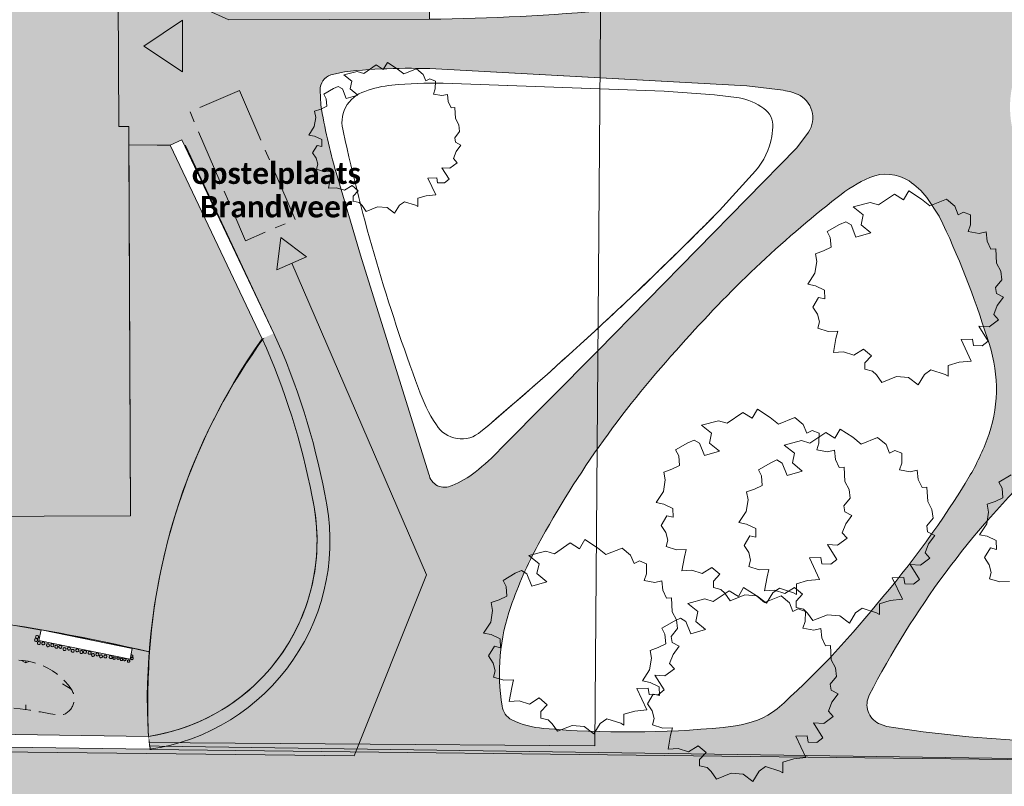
# Model space of a CAD drawing. Header units: millimetres. Extents: x 10 to 777, y -8 to 410.
# Tile 28 of 55: x 245 to 336, y 166 to 237. Entities that reach past the tile are written whole.
import ezdxf
from ezdxf.xclip import XClip

# ---------------------------------------------------------------- set-up
doc = ezdxf.new("R2010")
doc.units = ezdxf.units.MM
doc.header["$MEASUREMENT"] = 0
doc.header["$XCLIPFRAME"] = 0
for name, pattern in [('B0202', [8, 5, -1, 1, -1]), ('B0701', [2.3412, 1.56, -0.7812]), ('Wipeout_Contour', [1000, 0, -1000])]:
    doc.linetypes.add(name, pattern=pattern)
for name, color, linetype in [('90 Bomen', 7, 'Continuous'), ('90 Terrein omgeving', 7, 'Continuous'), ('90 Terrein omgeving Afdek-arcering', 7, 'Continuous'), ('90 Terrein perceel', 7, 'Continuous'), ('90 Terrein perceel 2D arcering', 7, 'Continuous'), ('90 Terrein perceel Afdek-arcering', 7, 'Continuous')]:
    doc.layers.add(name, color=color, linetype=linetype)
doc.styles.add('GENERATED_STYLE_3', font='calibri.ttf')
doc.styles.add('GENERATED_STYLE_4', font='txt')

# ---------------------------------------------------------------- blocks, each defined once
blk = doc.blocks.new('*X3')
at = {"layer": '90 Terrein omgeving Afdek-arcering', "linetype": 'Continuous', "lineweight": 0, "true_color": 0x99a3a6}
blk.add_hatch(color=253, dxfattribs=at).paths.add_polyline_path([(65.553, 172.666), (65.453, 165.666), (188.059, 163.902), (253.074, 12.916), (260.456, 12.916), (244.691, 49.778), (196.024, 163.588), (383.251, 160.894), (383.251, 168.095), (380.321, 168.137), (383.251, 382.475), (383.251, 406.415), (376.918, 406.415), (375.254, 291.584), (373.322, 168.238), (193.267, 170.828), (149.658, 272.008), (92.173, 406.415), (85.21, 406.415), (146.568, 262.944), (185.607, 170.938)])
blk = doc.blocks.new('*X5')
at = {"layer": '90 Terrein omgeving Afdek-arcering', "linetype": 'Continuous', "lineweight": 0, "true_color": 0x99a3a6}
h = blk.add_hatch(color=253, dxfattribs=at)
h.paths.add_polyline_path([(256.582, 170.81, 0.01648), (256.756, 169.589), (373.322, 168.238), (373.893, 212.762), (374.725, 265.789, -0.012381), (365.872, 260.563, -0.021663), (339.709, 247.54), (334.039, 245.254), (331.801, 244.369), (324.847, 241.997, -0.042873), (316.221, 240.485, -0.042973), (282.627, 237.293), (264.051, 237.219), (259.643, 239.235), (253.791, 239.212), (253.839, 227.344), (254.767, 227.347), (254.774, 225.644), (258.606, 225.609), (267.125, 207.666, -0.059855), (271.751, 193.022, -0.437242)])
h.paths.add_polyline_path([(272.566, 229.34), (272.494, 230.712, -0.333275), (273.488, 232.124), (274.745, 232.428, -0.038442), (283.782, 232.666), (312.036, 231.128), (315.424, 230.703, -0.070797), (316.978, 230.225, -0.462241), (317.599, 226.6), (316.654, 225.35), (298.246, 206.563), (289.219, 197.451, -0.03413), (286.881, 195.308, -0.072384), (284.72, 194.071, -0.508527), (282.579, 195.118), (276.24, 215.428), (273.975, 223.082, -0.030058)], flags=0)
h.paths.add_polyline_path([(336.926, 226.169, -0.172097), (337.021, 232.391, -0.097775), (340.803, 236.582, -0.040943), (363.158, 250.304, -0.04033), (365.985, 251.641, -0.121554), (369.373, 251.707, -0.328675), (372.029, 248.252, -0.017494), (372.418, 228.172), (372.172, 213.976), (371.021, 190.276), (369.687, 179.289), (369.353, 178.47, -0.453813), (366.26, 177.388, -0.120224), (362.898, 179.754, -0.034375), (357.554, 186.495, -0.070116)], flags=0)
h.paths.add_polyline_path([(289.356, 173.625, -0.125484), (290.175, 182.864, -0.039385), (292.7, 188.585, -0.061704), (305.962, 207.098, -0.046161), (320.424, 220.774, -0.06545), (323.448, 222.625, -0.247772), (327.084, 222.296, -0.075807), (328.724, 220.767), (329.885, 219.027, -0.036244), (334.336, 207.684, -0.171074), (334.498, 198.854, -0.047223), (332.752, 195.044, -0.043039), (324.052, 183.033, -0.041864), (314.87, 173.37, -0.126724), (310.987, 171.777), (309.858, 171.639, -0.044644), (293.211, 171.544, -0.087631), (290.251, 172.344, -0.23975)], flags=0)
h.paths.add_polyline_path([(339.227, 195.974, -0.348721), (343.413, 196.582, -0.082607), (349.046, 191.221, -0.05082), (354.32, 182.605, -0.141118), (355.496, 174.814), (354.783, 172.077, -0.262438), (352.133, 170.603, -0.057857), (325.017, 171.724), (324.259, 172.003, -0.419175), (323.391, 174.618, -0.082494)], flags=0)
blk = doc.blocks.new('*X11')
at = {"layer": '90 Terrein perceel Afdek-arcering', "linetype": 'Continuous', "lineweight": 0, "true_color": 0x99a3a6}
blk.add_hatch(color=253, dxfattribs=at).paths.add_polyline_path([(194.42, 197.112, 0.02433), (195.73, 201.38, -0.239402), (185.474, 212.101, -0.050243), (183.07, 225.454, 0.08874), (180.59, 223.506, 0.168829), (176.996, 210.119), (177.297, 209.418), (178.413, 209.896), (194.76, 171.72), (256.582, 170.81, -0.027793), (256.697, 178.639, 0.046045), (222.623, 183.314, 0.196244), (209.977, 177.05, -0.602089), (193.175, 184.227, -0.162404)])
blk = doc.blocks.new('*X21')
at = {"layer": '90 Terrein perceel Afdek-arcering', "linetype": 'Continuous', "lineweight": 0, "true_color": 0x99a3a6}
blk.add_hatch(color=253, dxfattribs=at).paths.add_polyline_path([(194.42, 197.112, 0.162404), (193.175, 184.227, 0.602089), (209.977, 177.05, -0.196244), (222.623, 183.314, -0.04536), (256.697, 178.639, -0.146558), (267.972, 208.685), (260.021, 225.596), (254.774, 225.644), (254.911, 191.252), (198.916, 191.027), (198.772, 226.899), (194.914, 226.852, -0.166472)])
blk = doc.blocks.new('*X35')
at = {"layer": '90 Terrein perceel Afdek-arcering', "linetype": 'Continuous', "lineweight": 0, "true_color": 0x99a3a6}
blk.add_hatch(color=253, dxfattribs=at).paths.add_polyline_path([(256.582, 170.81, 0.160309), (266.818, 175.947, 0.258793), (271.751, 193.022, 0.059855), (267.125, 207.666, 0.170554)])
blk = doc.blocks.new('Drawing_2_1', base_point=(195.726, 190.6))
at = {"layer": '90 Terrein perceel 2D arcering', "linetype": 'Continuous', "lineweight": 0, "true_color": 0x000000}
blk.add_hatch(color=18, dxfattribs=at).paths.add_polyline_path([(259.757, 237.202), (256.157, 234.802), (259.757, 232.402)])
at = {"layer": '90 Terrein perceel 2D arcering', "linetype": 'Continuous', "lineweight": 0, "true_color": 0x7ea80b}
blk.add_hatch(color=64, dxfattribs=at).paths.add_polyline_path([(254.915, 225.643), (254.937, 225.338), (258.606, 225.609), (258.584, 225.913)])
at = {"layer": '90 Terrein perceel Afdek-arcering', "linetype": 'Continuous', "lineweight": 0, "true_color": 0xb1e60e}
h = blk.add_hatch(dxfattribs=at)
h.set_pattern_fill('810_Gras_0001', color=60, style=0, pattern_type=2)
h.set_pattern_definition([(90, (195.726, 190.6), (-9, 0), [1.29904, -3.8971]), (90, (200.226, 193.198), (-9, 0), [1.299, -3.8971]), (30, (195.726, 190.6), (-4.5, 7.7942), [1.29904, -3.8971]), (30, (195.726, 195.796), (-4.5, 7.7942), [1.29904, -3.8971]), (150, (195.726, 190.6), (4.5, 7.7942), [1.29904, -3.8971]), (150, (195.726, 195.796), (4.5, 7.7942), [1.29904, -3.8971])])
h.paths.add_polyline_path([(225.083, 178.483, 0.252366), (221.558, 176.519, 0.534593), (223.913, 173.023), (233.279, 173.977, -0.055395), (248.443, 172.737, 0.516901), (249.463, 175.15, 0.327473), (242.503, 177.611, -0.363237), (236.246, 179.112, 0.366606), (231.895, 180.297, -0.088983)])
at = {"layer": '90 Bomen', "color": 1, "linetype": 'Continuous', "lineweight": 0}
for p, q in [((276.546, 232.273), (277.686, 233.055)), ((277.686, 233.055), (278.349, 232.638)), ((278.349, 232.638), (278.732, 233.294)), ((278.732, 233.294), (279.641, 232.701)), ((279.641, 232.701), (280.243, 232.213)), ((274.703, 232.146), (275.934, 232.46)), ((275.435, 231.559), (274.703, 232.146)), ((275.934, 232.46), (276.546, 232.273)), ((280.243, 232.213), (281.429, 232.681)), ((281.429, 232.681), (282.041, 232.179)), ((282.041, 232.179), (282.286, 231.565)), ((273.723, 230.867), (274.174, 231.066)), ((274.174, 231.066), (274.557, 230.829)), ((275.288, 230.849), (275.435, 231.559)), ((282.286, 231.565), (282.671, 231.76)), ((282.671, 231.76), (283.178, 231.559)), ((283.178, 231.559), (283.172, 230.832)), ((272.839, 230.356), (273.723, 230.867)), ((273.061, 229.92), (272.839, 230.356)), ((274.557, 230.829), (274.913, 229.943)), ((274.913, 229.943), (275.992, 230.259)), ((275.992, 230.259), (275.288, 230.849)), ((283.172, 230.832), (283.007, 230.355)), ((283.007, 230.355), (283.783, 230.212)), ((283.783, 230.212), (284.289, 230.326)), ((284.289, 230.326), (284.356, 229.656)), ((272.567, 228.952), (273.112, 229.225)), ((273.112, 229.225), (273.061, 229.92)), ((284.356, 229.656), (284.632, 229.078)), ((284.632, 229.078), (284.983, 229.099)), ((284.983, 229.099), (285.038, 228.077)), ((271.954, 227.344), (272.092, 228.185)), ((271.985, 228.757), (272.567, 228.952)), ((272.092, 228.185), (271.985, 228.757)), ((271.435, 226.557), (271.954, 227.344)), ((285.038, 228.077), (285.347, 227.501)), ((285.347, 227.501), (285.426, 226.874)), ((271.987, 226.448), (271.435, 226.557)), ((272.642, 226.13), (271.987, 226.448)), ((285.426, 226.874), (284.969, 226.309)), ((271.802, 224.904), (272.216, 225.6)), ((272.216, 225.6), (272.656, 225.499)), ((272.656, 225.499), (272.642, 226.13)), ((284.969, 226.309), (285.034, 225.881)), ((285.034, 225.881), (285.547, 225.62)), ((285.547, 225.62), (285.098, 225.021)), ((272.138, 224.397), (271.802, 224.904)), ((285.098, 225.021), (284.846, 224.37)), ((272.279, 223.842), (272.138, 224.397)), ((272.154, 223.379), (272.279, 223.842)), ((285.195, 223.988), (284.513, 223.481)), ((284.846, 224.37), (285.195, 223.988)), ((272.895, 223.156), (272.154, 223.379)), ((273.592, 223.174), (272.895, 223.156)), ((273.466, 222.632), (273.592, 223.174)), ((284.513, 223.481), (283.778, 223.526)), ((283.778, 223.526), (284.447, 222.452)), ((273.28, 221.634), (273.466, 222.632)), ((275.451, 221.881), (274.752, 221.43)), ((276.019, 221.39), (275.451, 221.881)), ((283.314, 222.594), (282.485, 222.566)), ((282.485, 222.566), (283.216, 221.02)), ((283.381, 222.133), (283.314, 222.594)), ((284.015, 222.114), (283.381, 222.133)), ((284.447, 222.452), (284.015, 222.114)), ((274.002, 221.674), (273.28, 221.634)), ((274.752, 221.43), (274.002, 221.674)), ((275.557, 220.891), (276.019, 221.39)), ((275.558, 220.425), (275.557, 220.891)), ((282.34, 220.926), (281.558, 220.702)), ((283.216, 221.02), (282.34, 220.926)), ((324.261, 220.074), (325.726, 221.08)), ((325.726, 221.08), (326.578, 220.544)), ((326.578, 220.544), (327.072, 221.387)), ((327.072, 221.387), (328.24, 220.624)), ((276.1, 220.299), (275.558, 220.425)), ((276.386, 220.021), (276.1, 220.299)), ((276.768, 219.48), (276.386, 220.021)), ((279.844, 220.043), (279.399, 219.3)), ((280.318, 220.377), (279.844, 220.043)), ((281.34, 220.054), (280.318, 220.377)), ((281.561, 219.926), (281.34, 220.054)), ((281.558, 220.702), (281.561, 219.926)), ((321.891, 219.911), (323.474, 220.315)), ((323.474, 220.315), (324.261, 220.074)), ((328.24, 220.624), (329.014, 219.997)), ((329.014, 219.997), (330.538, 220.598)), ((330.538, 220.598), (331.326, 219.954)), ((331.326, 219.954), (331.641, 219.165)), ((277.826, 219.894), (276.768, 219.48)), ((278.696, 219.825), (277.826, 219.894)), ((279.399, 219.3), (278.696, 219.825)), ((322.832, 219.156), (321.891, 219.911)), ((322.643, 218.244), (322.832, 219.156)), ((331.641, 219.165), (332.136, 219.415)), ((332.136, 219.415), (332.788, 219.156)), ((332.788, 219.156), (332.78, 218.222)), ((319.495, 217.609), (320.631, 218.266)), ((320.631, 218.266), (321.211, 218.523)), ((321.211, 218.523), (321.704, 218.217)), ((321.704, 218.217), (322.161, 217.079)), ((323.549, 217.485), (322.643, 218.244)), ((332.78, 218.222), (332.568, 217.608)), ((319.78, 217.049), (319.495, 217.609)), ((322.161, 217.079), (323.549, 217.485)), ((332.568, 217.608), (333.565, 217.425)), ((333.565, 217.425), (334.217, 217.571)), ((334.217, 217.571), (334.303, 216.71)), ((319.846, 216.156), (319.78, 217.049)), ((334.303, 216.71), (334.657, 215.966)), ((318.396, 215.554), (319.145, 215.805)), ((318.534, 214.819), (318.396, 215.554)), ((319.145, 215.805), (319.846, 216.156)), ((334.657, 215.966), (335.109, 215.993)), ((335.109, 215.993), (335.179, 214.679)), ((318.357, 213.736), (318.534, 214.819)), ((335.179, 214.679), (335.576, 213.938)), ((317.689, 212.725), (318.357, 213.736)), ((335.576, 213.938), (335.678, 213.133)), ((318.399, 212.585), (317.689, 212.725)), ((335.678, 213.133), (335.091, 212.406)), ((319.242, 212.177), (318.399, 212.585)), ((319.259, 211.365), (319.242, 212.177)), ((335.091, 212.406), (335.174, 211.856)), ((335.174, 211.856), (335.833, 211.521)), ((318.161, 210.6), (318.693, 211.495)), ((318.693, 211.495), (319.259, 211.365)), ((335.833, 211.521), (335.256, 210.75)), ((318.594, 209.948), (318.161, 210.6)), ((318.775, 209.234), (318.594, 209.948)), ((335.256, 210.75), (334.932, 209.914)), ((334.932, 209.914), (335.381, 209.422)), ((318.614, 208.639), (318.775, 209.234)), ((335.381, 209.422), (334.504, 208.77)), ((319.567, 208.352), (318.614, 208.639)), ((320.463, 208.375), (319.567, 208.352)), ((320.301, 207.679), (320.463, 208.375)), ((334.504, 208.77), (333.559, 208.829)), ((333.559, 208.829), (334.419, 207.447)), ((320.062, 206.395), (320.301, 207.679)), ((332.963, 207.63), (331.896, 207.594)), ((331.896, 207.594), (332.837, 205.606)), ((333.049, 207.038), (332.963, 207.63)), ((334.419, 207.447), (333.864, 207.012)), ((320.99, 206.447), (320.062, 206.395)), ((321.954, 206.133), (320.99, 206.447)), ((322.852, 206.713), (321.954, 206.133)), ((323.583, 206.082), (322.852, 206.713)), ((333.864, 207.012), (333.049, 207.038)), ((322.989, 205.44), (323.583, 206.082)), ((322.991, 204.841), (322.989, 205.44)), ((331.71, 205.485), (330.705, 205.197)), ((332.837, 205.606), (331.71, 205.485)), ((323.687, 204.679), (322.991, 204.841)), ((324.055, 204.321), (323.687, 204.679)), ((329.11, 204.78), (328.501, 204.35)), ((330.424, 204.364), (329.11, 204.78)), ((330.705, 205.197), (330.708, 204.199)), ((324.546, 203.626), (324.055, 204.321)), ((325.906, 204.158), (324.546, 203.626)), ((327.025, 204.07), (325.906, 204.158)), ((327.928, 203.395), (327.025, 204.07)), ((328.501, 204.35), (327.928, 203.395)), ((330.708, 204.199), (330.424, 204.364)), ((310.213, 199.834), (311.678, 200.841)), ((311.678, 200.841), (312.53, 200.305)), ((312.53, 200.305), (313.023, 201.147)), ((313.023, 201.147), (314.192, 200.385)), ((307.842, 199.672), (309.425, 200.076)), ((309.425, 200.076), (310.213, 199.834)), ((314.192, 200.385), (314.965, 199.758)), ((314.965, 199.758), (316.49, 200.359)), ((316.49, 200.359), (317.278, 199.714)), ((308.784, 198.916), (307.842, 199.672)), ((317.278, 199.714), (317.592, 198.925)), ((317.592, 198.925), (318.087, 199.175)), ((317.885, 197.983), (319.351, 198.989)), ((318.087, 199.175), (318.739, 198.916)), ((319.351, 198.989), (320.203, 198.454)), ((320.203, 198.454), (320.696, 199.296)), ((320.696, 199.296), (321.865, 198.533)), ((305.446, 197.37), (306.583, 198.027)), ((306.583, 198.027), (307.162, 198.284)), ((307.162, 198.284), (307.655, 197.978)), ((308.594, 198.004), (308.784, 198.916)), ((315.515, 197.82), (317.098, 198.224)), ((317.098, 198.224), (317.885, 197.983)), ((318.739, 198.916), (318.731, 197.983)), ((321.865, 198.533), (322.638, 197.906)), ((322.638, 197.906), (324.163, 198.508)), ((324.163, 198.508), (324.951, 197.863)), ((305.732, 196.809), (305.446, 197.37)), ((307.655, 197.978), (308.112, 196.839)), ((308.112, 196.839), (309.5, 197.246)), ((309.5, 197.246), (308.594, 198.004)), ((316.456, 197.065), (315.515, 197.82)), ((318.731, 197.983), (318.52, 197.368)), ((318.52, 197.368), (319.517, 197.185)), ((319.517, 197.185), (320.168, 197.331)), ((320.168, 197.331), (320.254, 196.47)), ((324.951, 197.863), (325.265, 197.074)), ((325.265, 197.074), (325.76, 197.324)), ((325.76, 197.324), (326.412, 197.065)), ((305.798, 195.916), (305.732, 196.809)), ((314.256, 196.176), (314.835, 196.432)), ((314.835, 196.432), (315.328, 196.127)), ((316.267, 196.153), (316.456, 197.065)), ((320.254, 196.47), (320.608, 195.727)), ((326.412, 197.065), (326.404, 196.132)), ((304.348, 195.315), (305.097, 195.565)), ((304.485, 194.579), (304.348, 195.315)), ((305.097, 195.565), (305.798, 195.916)), ((313.119, 195.518), (314.256, 196.176)), ((313.405, 194.958), (313.119, 195.518)), ((315.328, 196.127), (315.785, 194.988)), ((315.785, 194.988), (317.173, 195.394)), ((317.173, 195.394), (316.267, 196.153)), ((320.608, 195.727), (321.06, 195.754)), ((321.06, 195.754), (321.131, 194.439)), ((326.404, 196.132), (326.193, 195.517)), ((326.193, 195.517), (327.19, 195.334)), ((327.19, 195.334), (327.841, 195.48)), ((327.841, 195.48), (327.927, 194.619)), ((304.308, 193.497), (304.485, 194.579)), ((313.471, 194.065), (313.405, 194.958)), ((321.131, 194.439), (321.528, 193.699)), ((327.927, 194.619), (328.281, 193.875)), ((335.414, 194.388), (336.55, 195.046)), ((335.699, 193.828), (335.414, 194.388)), ((303.641, 192.486), (304.308, 193.497)), ((312.021, 193.464), (312.769, 193.714)), ((312.158, 192.728), (312.021, 193.464)), ((312.769, 193.714), (313.471, 194.065)), ((321.528, 193.699), (321.63, 192.894)), ((328.281, 193.875), (328.733, 193.903)), ((328.733, 193.903), (328.804, 192.588)), ((335.765, 192.935), (335.699, 193.828)), ((311.981, 191.646), (312.158, 192.728)), ((321.63, 192.894), (321.042, 192.166)), ((328.804, 192.588), (329.201, 191.848)), ((334.315, 192.334), (335.064, 192.584)), ((335.064, 192.584), (335.765, 192.935)), ((304.351, 192.346), (303.641, 192.486)), ((305.193, 191.937), (304.351, 192.346)), ((305.21, 191.126), (305.193, 191.937)), ((311.314, 190.634), (311.981, 191.646)), ((321.042, 192.166), (321.125, 191.616)), ((329.201, 191.848), (329.303, 191.043)), ((334.452, 191.598), (334.315, 192.334)), ((304.112, 190.361), (304.645, 191.255)), ((304.645, 191.255), (305.21, 191.126)), ((321.125, 191.616), (321.785, 191.281)), ((321.785, 191.281), (321.207, 190.511)), ((329.303, 191.043), (328.715, 190.315)), ((334.276, 190.516), (334.452, 191.598)), ((304.545, 189.708), (304.112, 190.361)), ((312.024, 190.494), (311.314, 190.634)), ((312.866, 190.086), (312.024, 190.494)), ((312.883, 189.275), (312.866, 190.086)), ((321.207, 190.511), (320.884, 189.674)), ((328.715, 190.315), (328.798, 189.765)), ((333.608, 189.504), (334.276, 190.516)), ((296.53, 188.206), (297.023, 189.048)), ((297.023, 189.048), (298.191, 188.286)), ((304.726, 188.995), (304.545, 189.708)), ((304.566, 188.399), (304.726, 188.995)), ((311.785, 188.51), (312.318, 189.404)), ((312.318, 189.404), (312.883, 189.275)), ((321.332, 189.182), (320.455, 188.531)), ((320.884, 189.674), (321.332, 189.182)), ((328.798, 189.765), (329.458, 189.43)), ((329.458, 189.43), (328.88, 188.659)), ((334.318, 189.364), (333.608, 189.504)), ((335.161, 188.956), (334.318, 189.364)), ((335.178, 188.145), (335.161, 188.956)), ((294.212, 187.736), (295.677, 188.742)), ((295.677, 188.742), (296.53, 188.206)), ((298.191, 188.286), (298.965, 187.659)), ((298.965, 187.659), (300.49, 188.26)), ((300.49, 188.26), (301.277, 187.616)), ((305.518, 188.112), (304.566, 188.399)), ((306.415, 188.136), (305.518, 188.112)), ((306.252, 187.44), (306.415, 188.136)), ((312.218, 187.857), (311.785, 188.51)), ((320.455, 188.531), (319.51, 188.589)), ((319.51, 188.589), (320.37, 187.207)), ((328.88, 188.659), (328.557, 187.823)), ((334.08, 187.38), (334.612, 188.274)), ((334.612, 188.274), (335.178, 188.145)), ((291.842, 187.573), (293.425, 187.977)), ((292.783, 186.818), (291.842, 187.573)), ((293.425, 187.977), (294.212, 187.736)), ((301.277, 187.616), (301.592, 186.826)), ((301.592, 186.826), (302.087, 187.077)), ((302.087, 187.077), (302.739, 186.818)), ((306.013, 186.156), (306.252, 187.44)), ((312.399, 187.144), (312.218, 187.857)), ((312.239, 186.548), (312.399, 187.144)), ((318.914, 187.391), (317.848, 187.355)), ((317.848, 187.355), (318.788, 185.367)), ((319.001, 186.798), (318.914, 187.391)), ((320.37, 187.207), (319.815, 186.773)), ((329.005, 187.331), (328.128, 186.679)), ((328.557, 187.823), (329.005, 187.331)), ((334.513, 186.727), (334.08, 187.38)), ((290.582, 185.928), (291.162, 186.185)), ((291.162, 186.185), (291.655, 185.879)), ((292.594, 185.906), (292.783, 186.818)), ((302.739, 186.818), (302.731, 185.884)), ((306.942, 186.208), (306.013, 186.156)), ((307.906, 185.894), (306.942, 186.208)), ((308.804, 186.473), (307.906, 185.894)), ((309.535, 185.843), (308.804, 186.473)), ((313.191, 186.261), (312.239, 186.548)), ((314.088, 186.285), (313.191, 186.261)), ((313.925, 185.588), (314.088, 186.285)), ((319.815, 186.773), (319.001, 186.798)), ((328.128, 186.679), (327.183, 186.738)), ((327.183, 186.738), (328.043, 185.356)), ((334.694, 186.014), (334.513, 186.727)), ((289.446, 185.271), (290.582, 185.928)), ((289.731, 184.711), (289.446, 185.271)), ((291.655, 185.879), (292.112, 184.74)), ((293.5, 185.147), (292.594, 185.906)), ((302.731, 185.884), (302.519, 185.27)), ((302.519, 185.27), (303.517, 185.087)), ((308.941, 185.2), (309.535, 185.843)), ((313.686, 184.305), (313.925, 185.588)), ((318.788, 185.367), (317.661, 185.245)), ((326.587, 185.539), (325.521, 185.503)), ((325.521, 185.503), (326.461, 183.515)), ((326.674, 184.947), (326.587, 185.539)), ((328.043, 185.356), (327.488, 184.922)), ((334.533, 185.418), (334.694, 186.014)), ((335.486, 185.131), (334.533, 185.418)), ((289.797, 183.818), (289.731, 184.711)), ((292.112, 184.74), (293.5, 185.147)), ((303.517, 185.087), (304.168, 185.233)), ((304.168, 185.233), (304.254, 184.371)), ((304.254, 184.371), (304.608, 183.628)), ((308.942, 184.602), (308.941, 185.2)), ((309.638, 184.439), (308.942, 184.602)), ((310.007, 184.082), (309.638, 184.439)), ((311.257, 183.774), (311.75, 184.616)), ((311.75, 184.616), (312.919, 183.854)), ((314.615, 184.356), (313.686, 184.305)), ((315.062, 184.54), (314.452, 184.111)), ((315.579, 184.043), (314.615, 184.356)), ((316.376, 184.124), (315.062, 184.54)), ((316.477, 184.622), (315.579, 184.043)), ((317.208, 183.992), (316.477, 184.622)), ((317.661, 185.245), (316.656, 184.957)), ((316.656, 184.957), (316.66, 183.96)), ((327.488, 184.922), (326.674, 184.947)), ((336.382, 185.155), (335.486, 185.131)), ((288.347, 183.216), (289.096, 183.466)), ((289.096, 183.466), (289.797, 183.818)), ((304.608, 183.628), (305.06, 183.655)), ((305.06, 183.655), (305.131, 182.341)), ((306.569, 183.141), (308.152, 183.545)), ((308.152, 183.545), (308.939, 183.304)), ((308.939, 183.304), (310.405, 184.31)), ((310.498, 183.387), (310.007, 184.082)), ((310.405, 184.31), (311.257, 183.774)), ((311.858, 183.919), (310.498, 183.387)), ((312.976, 183.831), (311.858, 183.919)), ((312.919, 183.854), (313.692, 183.227)), ((313.88, 183.156), (312.976, 183.831)), ((313.692, 183.227), (315.217, 183.828)), ((314.452, 184.111), (313.88, 183.156)), ((315.217, 183.828), (316.005, 183.184)), ((316.66, 183.96), (316.376, 184.124)), ((316.614, 183.349), (317.208, 183.992)), ((326.461, 183.515), (325.334, 183.394)), ((288.485, 182.48), (288.347, 183.216)), ((307.51, 182.386), (306.569, 183.141)), ((316.005, 183.184), (316.319, 182.394)), ((316.319, 182.394), (316.814, 182.645)), ((316.615, 182.751), (316.614, 183.349)), ((317.311, 182.588), (316.615, 182.751)), ((316.814, 182.645), (317.466, 182.386)), ((317.68, 182.231), (317.311, 182.588)), ((322.735, 182.689), (322.125, 182.259)), ((324.049, 182.273), (322.735, 182.689)), ((325.334, 183.394), (324.329, 183.106)), ((324.329, 183.106), (324.333, 182.108)), ((288.308, 181.398), (288.485, 182.48)), ((305.131, 182.341), (305.527, 181.6)), ((305.31, 181.496), (305.889, 181.753)), ((305.527, 181.6), (305.629, 180.795)), ((305.889, 181.753), (306.382, 181.447)), ((307.321, 181.474), (307.51, 182.386)), ((317.466, 182.386), (317.458, 181.452)), ((318.171, 181.536), (317.68, 182.231)), ((319.531, 182.068), (318.171, 181.536)), ((320.649, 181.979), (319.531, 182.068)), ((321.553, 181.304), (320.649, 181.979)), ((322.125, 182.259), (321.553, 181.304)), ((324.333, 182.108), (324.049, 182.273)), ((287.641, 180.387), (288.308, 181.398)), ((304.173, 180.839), (305.31, 181.496)), ((304.459, 180.279), (304.173, 180.839)), ((305.629, 180.795), (305.042, 180.068)), ((306.382, 181.447), (306.839, 180.308)), ((306.839, 180.308), (308.227, 180.715)), ((308.227, 180.715), (307.321, 181.474)), ((317.458, 181.452), (317.247, 180.838)), ((317.247, 180.838), (318.244, 180.655)), ((318.244, 180.655), (318.895, 180.801)), ((318.895, 180.801), (318.981, 179.939)), ((288.35, 180.247), (287.641, 180.387)), ((289.193, 179.839), (288.35, 180.247)), ((289.21, 179.027), (289.193, 179.839)), ((304.525, 179.385), (304.459, 180.279)), ((305.042, 180.068), (305.125, 179.518)), ((318.981, 179.939), (319.335, 179.196)), ((288.112, 178.262), (288.645, 179.157)), ((288.645, 179.157), (289.21, 179.027)), ((303.075, 178.784), (303.823, 179.034)), ((303.823, 179.034), (304.525, 179.385)), ((305.125, 179.518), (305.784, 179.183)), ((305.784, 179.183), (305.207, 178.412)), ((319.335, 179.196), (319.787, 179.223)), ((319.787, 179.223), (319.858, 177.909)), ((288.545, 177.61), (288.112, 178.262)), ((303.035, 176.966), (303.212, 178.048)), ((303.212, 178.048), (303.075, 178.784)), ((305.207, 178.412), (304.884, 177.575)), ((288.726, 176.896), (288.545, 177.61)), ((305.332, 177.084), (304.455, 176.432)), ((304.884, 177.575), (305.332, 177.084)), ((319.858, 177.909), (320.255, 177.168)), ((320.255, 177.168), (320.357, 176.363)), ((288.565, 176.3), (288.726, 176.896)), ((289.518, 176.014), (288.565, 176.3)), ((302.368, 175.955), (303.035, 176.966)), ((304.455, 176.432), (303.51, 176.49)), ((303.51, 176.49), (304.37, 175.109)), ((320.357, 176.363), (319.769, 175.635)), ((290.414, 176.037), (289.518, 176.014)), ((290.013, 174.057), (290.252, 175.341)), ((290.252, 175.341), (290.414, 176.037)), ((302.914, 175.292), (301.847, 175.256)), ((301.847, 175.256), (302.788, 173.268)), ((303.078, 175.815), (302.368, 175.955)), ((303, 174.7), (302.914, 175.292)), ((303.92, 175.406), (303.078, 175.815)), ((303.937, 174.595), (303.92, 175.406)), ((319.769, 175.635), (319.852, 175.086)), ((292.804, 174.375), (291.905, 173.795)), ((293.534, 173.744), (292.804, 174.375)), ((302.839, 173.83), (303.372, 174.725)), ((303.815, 174.674), (303, 174.7)), ((303.372, 174.725), (303.937, 174.595)), ((304.37, 175.109), (303.815, 174.674)), ((319.852, 175.086), (320.512, 174.751)), ((320.512, 174.751), (319.934, 173.98)), ((290.941, 174.109), (290.013, 174.057)), ((291.905, 173.795), (290.941, 174.109)), ((292.94, 173.102), (293.534, 173.744)), ((303.272, 173.178), (302.839, 173.83)), ((319.934, 173.98), (319.611, 173.143)), ((292.942, 172.503), (292.94, 173.102)), ((293.638, 172.341), (292.942, 172.503)), ((301.661, 173.147), (300.656, 172.859)), ((300.656, 172.859), (300.659, 171.861)), ((302.788, 173.268), (301.661, 173.147)), ((303.453, 172.464), (303.272, 173.178)), ((320.059, 172.652), (319.182, 172)), ((319.611, 173.143), (320.059, 172.652)), ((294.006, 171.983), (293.638, 172.341)), ((294.497, 171.288), (294.006, 171.983)), ((295.857, 171.82), (294.497, 171.288)), ((296.976, 171.732), (295.857, 171.82)), ((297.879, 171.057), (296.976, 171.732)), ((298.452, 172.012), (297.879, 171.057)), ((299.062, 172.442), (298.452, 172.012)), ((300.375, 172.025), (299.062, 172.442)), ((300.659, 171.861), (300.375, 172.025)), ((303.293, 171.868), (303.453, 172.464)), ((304.245, 171.582), (303.293, 171.868)), ((305.142, 171.605), (304.245, 171.582)), ((304.979, 170.909), (305.142, 171.605)), ((319.182, 172), (318.237, 172.058)), ((318.237, 172.058), (319.097, 170.677)), ((304.74, 169.625), (304.979, 170.909)), ((317.641, 170.86), (316.575, 170.824)), ((316.575, 170.824), (317.515, 168.836)), ((317.728, 170.267), (317.641, 170.86)), ((319.097, 170.677), (318.542, 170.242)), ((307.531, 169.943), (306.633, 169.363)), ((308.262, 169.312), (307.531, 169.943)), ((318.542, 170.242), (317.728, 170.267)), ((305.669, 169.677), (304.74, 169.625)), ((306.633, 169.363), (305.669, 169.677)), ((307.668, 168.67), (308.262, 169.312)), ((317.515, 168.836), (316.388, 168.715)), ((307.669, 168.071), (307.668, 168.67)), ((308.365, 167.909), (307.669, 168.071)), ((308.734, 167.551), (308.365, 167.909)), ((313.789, 168.01), (313.179, 167.58)), ((315.103, 167.593), (313.789, 168.01)), ((316.388, 168.715), (315.383, 168.427)), ((315.383, 168.427), (315.387, 167.429)), ((309.225, 166.856), (308.734, 167.551)), ((310.585, 167.388), (309.225, 166.856)), ((311.703, 167.3), (310.585, 167.388)), ((312.607, 166.625), (311.703, 167.3)), ((313.179, 167.58), (312.607, 166.625)), ((315.387, 167.429), (315.103, 167.593))]:
    blk.add_line(p, q, dxfattribs=at)
at = {"layer": '90 Terrein omgeving', "color": 9, "linetype": 'Continuous', "lineweight": 0, "flags": 128}
blk.add_lwpolyline([(92.173, 406.415), (149.658, 272.008), (193.267, 170.828), (373.322, 168.238), (375.254, 291.584), (376.918, 406.415)], dxfattribs=at)
at = {"layer": '90 Terrein omgeving', "color": 2, "linetype": 'Continuous', "lineweight": 0, "flags": 128}
blk.add_lwpolyline([(149.027, 309.997), (299.023, 308.857), (297.967, 169.92), (147.971, 171.06)], close=True, dxfattribs=at)
at = {"layer": '90 Terrein omgeving', "color": 9, "linetype": 'Continuous', "lineweight": 0, "flags": 128}
for points in [[(256.582, 170.81, 0.437242), (271.751, 193.022, 0.059855), (267.125, 207.666), (258.606, 225.609), (254.774, 225.644), (254.767, 227.347), (253.839, 227.344), (253.791, 239.212), (259.643, 239.235), (264.051, 237.219), (282.627, 237.293, 0.042973), (316.221, 240.485, 0.042873), (324.847, 241.997), (331.801, 244.369), (334.039, 245.254), (339.709, 247.54, 0.021663), (365.872, 260.563, 0.012381), (374.725, 265.789), (373.893, 212.762), (373.322, 168.238), (256.756, 169.589, -0.01648)], [(272.566, 229.34, 0.030058), (273.975, 223.082), (276.24, 215.428), (282.579, 195.118, 0.508527), (284.72, 194.071, 0.072384), (286.881, 195.308, 0.03413), (289.219, 197.451), (298.246, 206.563), (316.654, 225.35), (317.599, 226.6, 0.462241), (316.978, 230.225, 0.070797), (315.424, 230.703), (312.036, 231.128), (283.782, 232.666, 0.038442), (274.745, 232.428), (273.488, 232.124, 0.333275), (272.494, 230.712)], [(289.356, 173.625, 0.23975), (290.251, 172.344, 0.087631), (293.211, 171.544, 0.044644), (309.858, 171.639), (310.987, 171.777, 0.126724), (314.87, 173.37, 0.041864), (324.052, 183.033, 0.043039), (332.752, 195.044, 0.047223), (334.498, 198.854, 0.171074), (334.336, 207.684, 0.036244), (329.885, 219.027), (328.724, 220.767, 0.075807), (327.084, 222.296, 0.247772), (323.448, 222.625, 0.06545), (320.424, 220.774, 0.046161), (305.962, 207.098, 0.061704), (292.7, 188.585, 0.039385), (290.175, 182.864, 0.125484)], [(339.227, 195.974, -0.348721), (343.413, 196.582, -0.082607), (349.046, 191.221, -0.05082), (354.32, 182.605, -0.141118), (355.496, 174.814), (354.783, 172.077, -0.262438), (352.133, 170.603, -0.057857), (325.017, 171.724), (324.259, 172.003, -0.419175), (323.391, 174.618, -0.082494)]]:
    blk.add_lwpolyline(points, format="xyb", close=True, dxfattribs=at)
at = {"layer": '90 Terrein omgeving', "color": 2, "linetype": 'Continuous', "lineweight": 0, "flags": 128}
for points in [[(272.494, 230.712), (272.566, 229.34, 0.030058), (273.975, 223.082), (276.24, 215.428), (282.579, 195.118, 0.508527), (284.72, 194.071, 0.072384), (286.881, 195.308, 0.03413), (289.219, 197.451), (298.246, 206.563), (316.654, 225.35), (317.599, 226.6, 0.462241), (316.978, 230.225, 0.070797), (315.424, 230.703), (312.036, 231.128), (298.438, 231.868), (283.782, 232.666, 0.038442), (274.745, 232.428), (273.488, 232.124, 0.333275)], [(274.667, 226.797, -0.41771), (276.651, 230.605, -0.0656), (279.157, 231.177, -0.027953), (283.906, 231.371), (304.37, 230.611), (309.039, 230.291), (311.339, 229.996, -0.106779), (313.615, 229.026, -0.26016), (314.445, 227.278), (314.352, 226.409, -0.134349), (312.856, 223.226), (309.499, 219.548, -0.022746), (287.399, 199.057, -0.462179), (283.27, 199.697, -0.067938), (281.617, 203.059, -0.036175)], [(274.667, 226.797, -0.41771), (276.651, 230.605, -0.0656), (279.157, 231.177, -0.027953), (283.906, 231.371), (298.43, 230.831), (304.37, 230.611), (309.039, 230.291), (311.339, 229.996, -0.106779), (313.615, 229.026, -0.26016), (314.445, 227.278), (314.352, 226.409, -0.134349), (312.856, 223.226), (309.499, 219.548, -0.001057), (308.514, 218.552, -0.000732), (307.83, 217.865, -0.001717), (306.215, 216.259, -0.002452), (303.891, 213.987, -0.000873), (303.059, 213.184, -0.002577), (300.584, 210.829, -0.000543), (300.06, 210.336, -0.001853), (298.261, 208.662, -0.010939), (287.399, 199.057, -0.462179), (283.27, 199.697, -0.067938), (281.617, 203.059, -0.036175)], [(289.356, 173.625, 0.23975), (290.251, 172.344, 0.087631), (293.211, 171.544, 0.044644), (309.858, 171.639), (310.987, 171.777, 0.126724), (314.87, 173.37, 0.041864), (324.052, 183.033, 0.043039), (332.752, 195.044, 0.047223), (334.498, 198.854, 0.171074), (334.336, 207.684, 0.036244), (329.885, 219.027), (328.724, 220.767, 0.075807), (327.084, 222.296, 0.247772), (323.448, 222.625, 0.06545), (320.424, 220.774, 0.046161), (305.962, 207.098, 0.061704), (292.7, 188.585, 0.039385), (290.175, 182.864, 0.125484)], [(339.227, 195.974, 0.082494), (323.391, 174.618, 0.419175), (324.259, 172.003), (325.017, 171.724, 0.057857), (352.133, 170.603, 0.262438), (354.783, 172.077), (355.496, 174.814, 0.141118), (354.32, 182.605, 0.05082), (349.046, 191.221, 0.082607), (343.413, 196.582, 0.348721)]]:
    blk.add_lwpolyline(points, format="xyb", close=True, dxfattribs=at)
at = {"layer": '90 Terrein perceel', "color": 9, "linetype": 'Continuous', "lineweight": 0}
for p, q in [((259.757, 237.202), (256.157, 234.802)), ((259.757, 237.202), (259.757, 232.402)), ((259.757, 232.402), (256.157, 234.802))]:
    blk.add_line(p, q, dxfattribs=at)
at = {"layer": '90 Terrein perceel', "color": 1, "linetype": 'Continuous', "lineweight": 0}
for p, q in [((268.842, 217.052), (271.249, 215.262)), ((282.349, 185.773), (269.872, 214.667)), ((275.667, 168.996), (282.349, 185.773))]:
    blk.add_line(p, q, dxfattribs=at)
at = {"layer": '90 Terrein perceel', "color": 9, "linetype": 'Continuous', "lineweight": 0, "flags": 128}
for points in [[(194.42, 197.112, 0.166472), (194.914, 226.852), (198.772, 226.899), (198.916, 191.027), (254.911, 191.252), (254.774, 225.644), (260.021, 225.596), (267.972, 208.685, 0.146558), (256.697, 178.639, 0.04536), (222.623, 183.314, 0.196244), (209.977, 177.05, -0.602089), (193.175, 184.227, -0.162404)], [(194.42, 197.112, 0.02433), (195.73, 201.38, -0.239402), (185.474, 212.101, -0.050243), (183.07, 225.454, 0.08874), (180.59, 223.506, 0.168829), (176.996, 210.119), (177.297, 209.418), (178.413, 209.896), (194.76, 171.72), (256.582, 170.81, -0.027793), (256.697, 178.639, 0.046045), (222.623, 183.314, 0.196244), (209.977, 177.05, -0.602089), (193.175, 184.227, -0.162404)], [(256.582, 170.81, -0.170554), (267.125, 207.666, -0.059855), (271.751, 193.022, -0.258793), (266.818, 175.947, -0.160309)]]:
    blk.add_lwpolyline(points, format="xyb", close=True, dxfattribs=at)
at = {"layer": '90 Terrein perceel', "color": 2, "linetype": 'B0701', "lineweight": 0, "flags": 128}
blk.add_lwpolyline([(225.083, 178.483, 0.088983), (231.895, 180.297, -0.366606), (236.246, 179.112, 0.363237), (242.503, 177.611, -0.327473), (249.463, 175.15, -0.516901), (248.443, 172.737, 0.055395), (233.279, 173.977), (223.913, 173.023, -0.534593), (221.558, 176.519, -0.252366)], format="xyb", close=True, dxfattribs=at)
at = {"layer": '90 Terrein omgeving', "color": 4, "linetype": 'Continuous', "lineweight": 0}
for name in ['*X3', '*X5', '*X21', '*X11', '*X35']:
    blk.add_blockref(name, (0, 0), dxfattribs=at)
at = {"layer": '90 Terrein perceel', "color": 9, "linetype": 'Continuous', "lineweight": 0, "insert": (271.228, 190.29), "char_height": 1.65, "attachment_point": 7, "rotation": 4.22132, "style": 'GENERATED_STYLE_3'}
blk.add_mtext('\\A1;{\\pql;\\fCalibri|b0|i0|c0|p34;\\P\\pql;\\fArial|b0|i0|c0|p38;\\C2;\\H1.090909x;}', dxfattribs=at)
at = {"color": 254, "linetype": 'Wipeout_Contour', "lineweight": 0, "ltscale": 1365.392979}
blk.add_wipeout([(258.606, 225.609), (267.125, 207.666), (268.214, 208.172), (259.69, 226.124)], dxfattribs=at).dxf.layer = '90 Terrein perceel Afdek-arcering'
at = {"color": 254, "linetype": 'Wipeout_Contour', "lineweight": 0, "ltscale": 1233.168433}
blk.add_wipeout([(255.075, 178.957), (246.628, 180.678), (246.429, 179.698), (254.876, 177.977)], dxfattribs=at).dxf.layer = '90 Terrein perceel Afdek-arcering'
at = {"color": 254, "linetype": 'Wipeout_Contour', "lineweight": 0, "ltscale": 1134.704588}
blk.add_wipeout([(194.76, 171.72), (195.277, 170.512), (256.66, 169.609), (256.582, 170.81)], dxfattribs=at).dxf.layer = '90 Terrein perceel Afdek-arcering'
at = {"layer": '90 Terrein perceel 2D arcering', "linetype": 'Continuous', "lineweight": 0, "true_color": 0x7f7f7f}
blk.add_hatch(color=8, dxfattribs=at).paths.add_polyline_path([(195.127, 233.121), (198.747, 233.135), (198.916, 191.027), (254.911, 191.252), (254.767, 227.347), (253.839, 227.344), (253.791, 239.212), (259.643, 239.235), (264.051, 237.219), (282.627, 237.293), (282.413, 290.859), (240.166, 290.689), (240.161, 291.989), (194.892, 291.808)])
at = {"layer": '90 Terrein perceel 2D arcering', "linetype": 'Continuous', "lineweight": 0, "true_color": 0x716a63}
blk.add_hatch(color=251, dxfattribs=at).paths.add_polyline_path([(265.035, 230.673), (260.442, 228.697), (265.579, 216.756), (270.172, 218.731)])
at = {"layer": '90 Terrein perceel 2D arcering', "linetype": 'Continuous', "lineweight": 0, "true_color": 0x000000}
blk.add_hatch(color=18, dxfattribs=at).paths.add_polyline_path([(268.842, 217.052), (268.495, 214.073), (271.249, 215.262)])
at = {"layer": '90 Terrein perceel', "color": 1, "linetype": 'Continuous', "lineweight": 0}
for p, q in [((268.842, 217.052), (268.495, 214.073)), ((271.249, 215.262), (268.495, 214.073)), ((51.465, 171.525), (275.667, 168.996))]:
    blk.add_line(p, q, dxfattribs=at)
at = {"layer": '90 Terrein perceel', "color": 9, "linetype": 'Continuous', "lineweight": 0, "flags": 128}
blk.add_lwpolyline([(195.127, 233.121), (198.747, 233.135), (198.916, 191.027), (254.911, 191.252), (254.767, 227.347), (253.839, 227.344), (253.791, 239.212), (259.643, 239.235), (264.051, 237.219), (282.627, 237.293), (282.413, 290.859), (240.166, 290.689), (240.161, 291.989), (194.892, 291.808)], close=True, dxfattribs=at)
at = {"layer": '90 Terrein perceel', "color": 2, "linetype": 'B0202', "lineweight": 0, "flags": 128}
blk.add_lwpolyline([(265.035, 230.673), (270.172, 218.731), (265.579, 216.756), (260.442, 228.697)], close=True, dxfattribs=at)
at = {"layer": '90 Terrein perceel', "color": 2, "linetype": 'Continuous', "lineweight": 0, "flags": 128}
for points in [[(259.69, 226.124), (258.606, 225.609)], [(258.606, 225.609), (267.125, 207.666)], [(268.214, 208.172), (259.69, 226.124)], [(246.628, 180.678), (246.429, 179.698)], [(255.075, 178.957), (246.628, 180.678)], [(246.429, 179.698), (254.876, 177.977)], [(254.876, 177.977), (255.075, 178.957)], [(256.582, 170.81), (194.76, 171.72)], [(193.964, 170.532), (256.66, 169.609)]]:
    blk.add_lwpolyline(points, dxfattribs=at)
at = {"layer": '90 Terrein perceel', "color": 1, "linetype": 'Continuous', "lineweight": 0, "flags": 128}
for points in [[(246.309, 179.755, 0.414214), (246.15, 179.874, 0.414214), (246.031, 179.716, 0.414214), (246.19, 179.597, 0.414214)], [(246.408, 180.052, 0.414214), (246.25, 180.171, 0.414214), (246.131, 180.013, 0.414214), (246.289, 179.894, 0.414214)], [(246.568, 179.481, 0.414214), (246.41, 179.599, 0.414214), (246.291, 179.441, 0.414214), (246.449, 179.322, 0.414214)], [(246.975, 179.452, 0.414214), (246.817, 179.571, 0.414214), (246.698, 179.413, 0.414214), (246.856, 179.294, 0.414214)], [(247.416, 179.279, 0.414214), (247.258, 179.398, 0.414214), (247.139, 179.24, 0.414214), (247.297, 179.121, 0.414214)], [(247.811, 179.282, 0.414214), (247.652, 179.401, 0.414214), (247.533, 179.242, 0.414214), (247.692, 179.124, 0.414214)], [(248.185, 179.131, 0.414214), (248.027, 179.25, 0.414214), (247.908, 179.092, 0.414214), (248.066, 178.973, 0.414214)], [(248.564, 179.128, 0.414214), (248.405, 179.247, 0.414214), (248.286, 179.088, 0.414214), (248.445, 178.969, 0.414214)], [(248.947, 178.915, 0.414214), (248.789, 179.034, 0.414214), (248.67, 178.875, 0.414214), (248.828, 178.756, 0.414214)], [(249.364, 178.964, 0.414214), (249.205, 179.083, 0.414214), (249.086, 178.925, 0.414214), (249.245, 178.806, 0.414214)], [(249.708, 178.759, 0.414214), (249.55, 178.878, 0.414214), (249.431, 178.72, 0.414214), (249.589, 178.601, 0.414214)], [(250.13, 178.807, 0.414214), (249.972, 178.926, 0.414214), (249.853, 178.768, 0.414214), (250.011, 178.649, 0.414214)], [(250.504, 178.644, 0.414214), (250.346, 178.763, 0.414214), (250.227, 178.605, 0.414214), (250.385, 178.486, 0.414214)], [(250.835, 178.663, 0.414214), (250.677, 178.782, 0.414214), (250.558, 178.624, 0.414214), (250.716, 178.505, 0.414214)], [(251.268, 178.575, 0.414214), (251.109, 178.693, 0.414214), (250.991, 178.535, 0.414214), (251.149, 178.416, 0.414214)], [(251.582, 178.373, 0.414214), (251.424, 178.492, 0.414214), (251.305, 178.334, 0.414214), (251.464, 178.215, 0.414214)], [(251.987, 178.427, 0.414214), (251.829, 178.546, 0.414214), (251.71, 178.388, 0.414214), (251.868, 178.269, 0.414214)], [(252.329, 178.246, 0.414214), (252.171, 178.365, 0.414214), (252.052, 178.207, 0.414214), (252.21, 178.088, 0.414214)], [(252.73, 178.234, 0.414214), (252.572, 178.353, 0.414214), (252.453, 178.195, 0.414214), (252.611, 178.076, 0.414214)], [(253.227, 178.174, 0.414214), (253.069, 178.293, 0.414214), (252.95, 178.134, 0.414214), (253.108, 178.015, 0.414214)], [(253.511, 178.075, 0.414214), (253.387, 178.168, 0.414214), (253.293, 178.044, 0.414214), (253.418, 177.951, 0.414214)], [(253.882, 178.074, 0.414214), (253.757, 178.167, 0.414214), (253.664, 178.043, 0.414214), (253.788, 177.949, 0.414214)], [(254.194, 177.952, 0.414214), (254.07, 178.046, 0.414214), (253.976, 177.922, 0.414214), (254.101, 177.828, 0.414214)], [(254.506, 177.947, 0.414214), (254.381, 178.04, 0.414214), (254.288, 177.916, 0.414214), (254.412, 177.822, 0.414214)], [(255.171, 178.044, 0.414214), (255.047, 178.138, 0.414214), (254.953, 178.014, 0.414214), (255.078, 177.92, 0.414214)], [(254.851, 177.805, 0.414214), (254.727, 177.898, 0.414214), (254.634, 177.774, 0.414214), (254.758, 177.68, 0.414214)]]:
    blk.add_lwpolyline(points, format="xyb", close=True, dxfattribs=at)
blk.add_lwpolyline([(254.925, 178.218, 0.378917), (255.047, 178.138, 0.414214), (255.14, 178.262, 0.414214), (255.016, 178.356, 0.193512), (254.945, 178.315)], format="xyb", dxfattribs=at)
at = {"layer": '90 Terrein perceel', "color": 2, "linetype": 'Continuous', "lineweight": 0}
for centre, radius, start, end in [((208.492, 181.094), 65.573, 10.69878, 24.38938), ((208.492, 181.094), 64.373, 10.67864, 24.38001), ((253.894, 188.931), 18.319, 278.43601, 12.90388), ((253.894, 188.931), 19.519, 278.14565, 12.8347)]:
    blk.add_arc(centre, radius, start, end, dxfattribs=at)
at = {"layer": '90 Terrein perceel', "color": 2, "linetype": 'Continuous', "lineweight": 0, "insert": (268.437, 221.455), "char_height": 2, "attachment_point": 5, "line_spacing_factor": 0.930846, "style": 'GENERATED_STYLE_4'}
blk.add_mtext('\\A1;{\\pqc;\\fCalibri|b1|i0|c0|p34;opstelplaats\\P\\pqc;\\fCalibri|b1|i0|c0|p34;Brandweer}', dxfattribs=at)

msp = doc.modelspace()

# ---------------------------------------------------------------- block references
at = {"color": 4, "linetype": 'Continuous', "lineweight": 0}
ref = msp.add_blockref('Drawing_2_1', (195.726, 190.6), dxfattribs=at)
XClip(ref).set_block_clipping_path([(13.0206592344, 12.916219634), (383.2510991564, 406.4150374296)])

doc.saveas('drawing.dxf')
